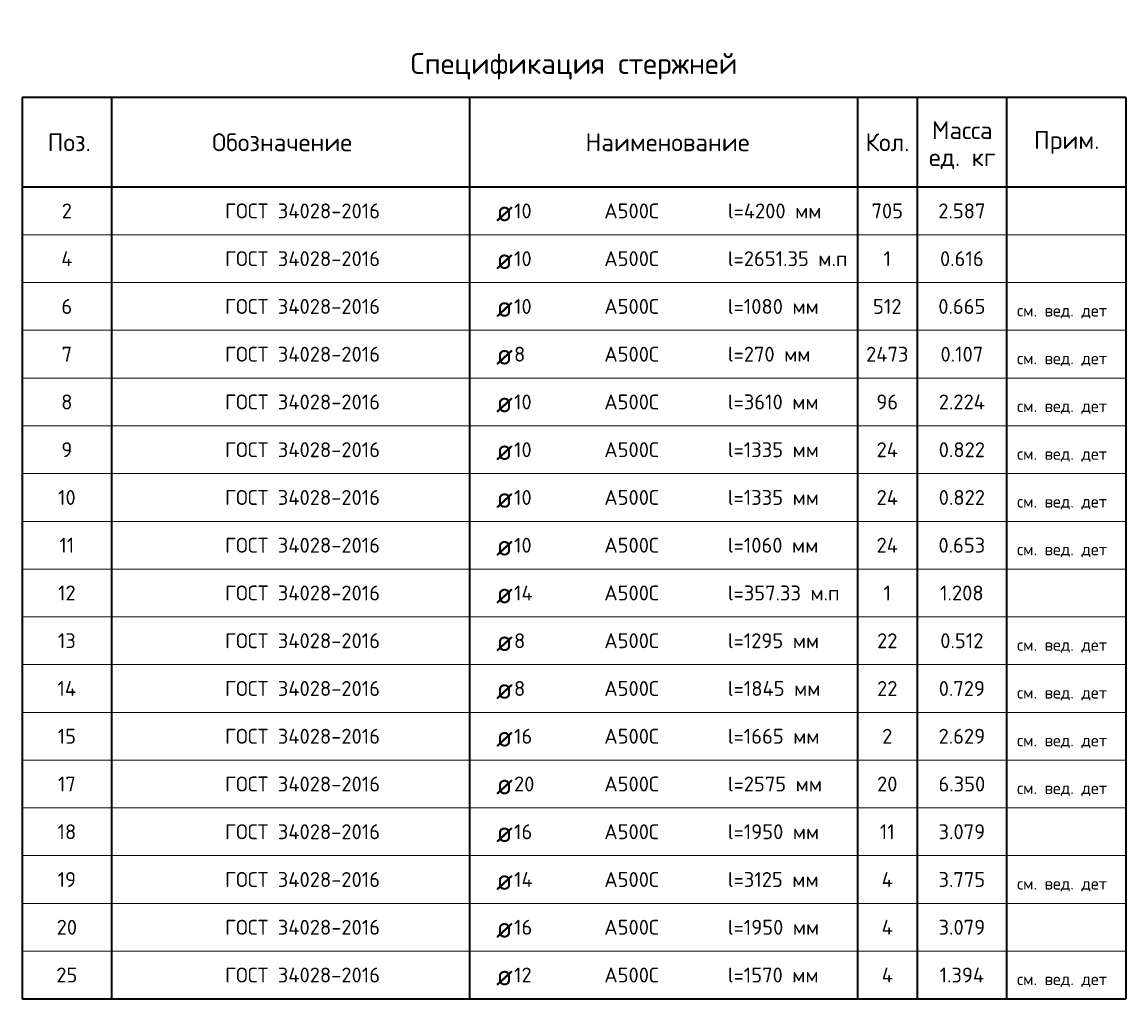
# Model space of a CAD drawing. Header units: millimetres. Extents: x 32135 to 56846, y -4259 to 14655.
# Tile 1 of 4: x 32256 to 41506, y 89 to 8271. Entities that reach past the tile are written whole.
import ezdxf

# ---------------------------------------------------------------- set-up
doc = ezdxf.new("R2010")
doc.units = ezdxf.units.MM
doc.layers.add('Standard', color=7, linetype='Continuous', lineweight=25)
doc.styles.add('ARIAL', font='ARIAL.TTF')
doc.styles.add('ISOCPEUR', font='ISOCPEUR')

msp = doc.modelspace()

# ---------------------------------------------------------------- linework, layer by layer
at = {"layer": 'Standard', "color": 7, "linetype": 'Continuous', "lineweight": 35, "transparency": 33554687}
for p, q in [((41506, 7639.3), (32256, 7639.3)), ((32256, 7639.3), (32256, 6889.3)), ((33006, 7639.3), (33006, 6889.3)), ((36006, 7639.3), (36006, 6889.3)), ((39256, 7639.3), (39256, 6889.3)), ((39756, 7639.3), (39756, 6889.3)), ((40506, 7639.3), (40506, 6889.3)), ((41506, 7639.3), (41506, 6889.3)), ((41506, 6889.3), (32256, 6889.3)), ((32256, 6889.3), (32256, 6489.3)), ((33006, 6889.3), (33006, 6489.3)), ((36006, 6889.3), (36006, 6489.3)), ((39256, 6889.3), (39256, 6489.3)), ((39756, 6889.3), (39756, 6489.3)), ((40506, 6889.3), (40506, 6489.3)), ((41506, 6889.3), (41506, 6489.3)), ((32256, 6489.3), (32256, 6089.3)), ((33006, 6489.3), (33006, 6089.3)), ((36006, 6489.3), (36006, 6089.3)), ((39256, 6489.3), (39256, 6089.3)), ((39756, 6489.3), (39756, 6089.3)), ((40506, 6489.3), (40506, 6089.3)), ((41506, 6489.3), (41506, 6089.3)), ((32256, 6089.3), (32256, 5689.3)), ((33006, 6089.3), (33006, 5689.3)), ((36006, 6089.3), (36006, 5689.3)), ((39256, 6089.3), (39256, 5689.3)), ((39756, 6089.3), (39756, 5689.3)), ((40506, 6089.3), (40506, 5689.3)), ((41506, 6089.3), (41506, 5689.3)), ((32256, 5689.3), (32256, 5289.3)), ((33006, 5689.3), (33006, 5289.3)), ((36006, 5689.3), (36006, 5289.3)), ((39256, 5689.3), (39256, 5289.3)), ((39756, 5689.3), (39756, 5289.3)), ((40506, 5689.3), (40506, 5289.3)), ((41506, 5689.3), (41506, 5289.3)), ((32256, 5289.3), (32256, 4889.3)), ((33006, 5289.3), (33006, 4889.3)), ((36006, 5289.3), (36006, 4889.3)), ((39256, 5289.3), (39256, 4889.3)), ((39756, 5289.3), (39756, 4889.3)), ((40506, 5289.3), (40506, 4889.3)), ((41506, 5289.3), (41506, 4889.3)), ((32256, 4889.3), (32256, 4489.3)), ((33006, 4889.3), (33006, 4489.3)), ((36006, 4889.3), (36006, 4489.3)), ((39256, 4889.3), (39256, 4489.3)), ((39756, 4889.3), (39756, 4489.3)), ((40506, 4889.3), (40506, 4489.3)), ((41506, 4889.3), (41506, 4489.3)), ((32256, 4489.3), (32256, 4089.3)), ((33006, 4489.3), (33006, 4089.3)), ((36006, 4489.3), (36006, 4089.3)), ((39256, 4489.3), (39256, 4089.3)), ((39756, 4489.3), (39756, 4089.3)), ((40506, 4489.3), (40506, 4089.3)), ((41506, 4489.3), (41506, 4089.3)), ((32256, 4089.3), (32256, 3689.3)), ((33006, 4089.3), (33006, 3689.3)), ((36006, 4089.3), (36006, 3689.3)), ((39256, 4089.3), (39256, 3689.3)), ((39756, 4089.3), (39756, 3689.3)), ((40506, 4089.3), (40506, 3689.3)), ((41506, 4089.3), (41506, 3689.3)), ((32256, 3689.3), (32256, 3289.3)), ((33006, 3689.3), (33006, 3289.3)), ((36006, 3689.3), (36006, 3289.3)), ((39256, 3689.3), (39256, 3289.3)), ((39756, 3689.3), (39756, 3289.3)), ((40506, 3689.3), (40506, 3289.3)), ((41506, 3689.3), (41506, 3289.3)), ((32256, 3289.3), (32256, 2889.3)), ((33006, 3289.3), (33006, 2889.3)), ((36006, 3289.3), (36006, 2889.3)), ((39256, 3289.3), (39256, 2889.3)), ((39756, 3289.3), (39756, 2889.3)), ((40506, 3289.3), (40506, 2889.3)), ((41506, 3289.3), (41506, 2889.3)), ((32256, 2889.3), (32256, 2489.3)), ((33006, 2889.3), (33006, 2489.3)), ((36006, 2889.3), (36006, 2489.3)), ((39256, 2889.3), (39256, 2489.3)), ((39756, 2889.3), (39756, 2489.3)), ((40506, 2889.3), (40506, 2489.3)), ((41506, 2889.3), (41506, 2489.3)), ((32256, 2489.3), (32256, 2089.3)), ((33006, 2489.3), (33006, 2089.3)), ((36006, 2489.3), (36006, 2089.3)), ((39256, 2489.3), (39256, 2089.3)), ((39756, 2489.3), (39756, 2089.3)), ((40506, 2489.3), (40506, 2089.3)), ((41506, 2489.3), (41506, 2089.3)), ((32256, 2089.3), (32256, 1689.3)), ((33006, 2089.3), (33006, 1689.3)), ((36006, 2089.3), (36006, 1689.3)), ((39256, 2089.3), (39256, 1689.3)), ((39756, 2089.3), (39756, 1689.3)), ((40506, 2089.3), (40506, 1689.3)), ((41506, 2089.3), (41506, 1689.3)), ((32256, 1689.3), (32256, 1289.3)), ((33006, 1689.3), (33006, 1289.3)), ((36006, 1689.3), (36006, 1289.3)), ((39256, 1689.3), (39256, 1289.3)), ((39756, 1689.3), (39756, 1289.3)), ((40506, 1689.3), (40506, 1289.3)), ((41506, 1689.3), (41506, 1289.3)), ((32256, 1289.3), (32256, 889.3)), ((33006, 1289.3), (33006, 889.3)), ((36006, 1289.3), (36006, 889.3)), ((39256, 1289.3), (39256, 889.3)), ((39756, 1289.3), (39756, 889.3)), ((40506, 1289.3), (40506, 889.3)), ((41506, 1289.3), (41506, 889.3)), ((32256, 889.3), (32256, 489.3)), ((33006, 889.3), (33006, 489.3)), ((36006, 889.3), (36006, 489.3)), ((39256, 889.3), (39256, 489.3)), ((39756, 889.3), (39756, 489.3)), ((40506, 889.3), (40506, 489.3)), ((41506, 889.3), (41506, 489.3)), ((32256, 489.3), (32256, 89.3)), ((33006, 489.3), (33006, 89.3)), ((36006, 489.3), (36006, 89.3)), ((39256, 489.3), (39256, 89.3)), ((39756, 489.3), (39756, 89.3)), ((40506, 489.3), (40506, 89.3)), ((41506, 489.3), (41506, 89.3)), ((32256, 89.3), (41506, 89.3))]:
    msp.add_line(p, q, dxfattribs=at)
at = {"layer": 'Standard', "color": 7, "linetype": 'Continuous', "lineweight": 13, "transparency": 33554687}
for p, q in [((41506, 6489.3), (32256, 6489.3)), ((41506, 6089.3), (32256, 6089.3)), ((41506, 5689.3), (32256, 5689.3)), ((41506, 5289.3), (32256, 5289.3)), ((41506, 4889.3), (32256, 4889.3)), ((41506, 4489.3), (32256, 4489.3)), ((41506, 4089.3), (32256, 4089.3)), ((41506, 3689.3), (32256, 3689.3)), ((41506, 3289.3), (32256, 3289.3)), ((41506, 2889.3), (32256, 2889.3)), ((41506, 2489.3), (32256, 2489.3)), ((41506, 2089.3), (32256, 2089.3)), ((41506, 1689.3), (32256, 1689.3)), ((41506, 1289.3), (32256, 1289.3)), ((41506, 889.3), (32256, 889.3)), ((41506, 489.3), (32256, 489.3)), ((41506, 89.3), (32256, 89.3))]:
    msp.add_line(p, q, dxfattribs=at)

# ---------------------------------------------------------------- texts
at = {"layer": 'Standard', "color": 7, "linetype": 'Continuous', "lineweight": 35, "transparency": 33554687, "style": 'ISOCPEUR'}
for s, insert, char_height, width, attachment_point in [('\\A1;{\\fISOCPEUR|i0|b0;\\H175.000000;\\W1.000000;\\C7;Спецификация стержней}\\P', (36881, 7789.3), 87.5, 2781.378, 8), ('\\A1;{\\fISOCPEUR|i0|b0;\\H150.000000;\\W1.000000;\\C7;Поз.}\\P', (32651.2, 7264.3), 75, 436.84, 5), ('\\A1;{\\fISOCPEUR|i0|b0;\\H150.000000;\\W1.000000;\\C7;Обозначение}\\P', (34434.8, 7264.3), 75, 1250.637, 5), ('\\A1;{\\fISOCPEUR|i0|b0;\\H150.000000;\\W1.000000;\\C7;Наименование}\\P', (37664.6, 7264.3), 75, 1393.333, 5), ('\\A1;{\\fISOCPEUR|i0|b0;\\H150.000000;\\W1.000000;\\C7;Кол.}\\P', (39507.6, 7264.3), 75, 444.444, 5), ('\\A1;{\\fISOCPEUR|i0|b0;\\H150.000000;\\W1.000000;\\C7;Прим.}\\P', (41009.4, 7262.8), 75, 565.714, 5), ('\\A1;{\\fISOCPEUR|i0|b0;\\H125.000000;\\W1.000000;\\C7;ГОСТ 34028-2016}\\P', (33956, 6689.3), 62.5, 1372.706, 4), ('\\A1;{\\fISOCPEUR|i0|b0;\\H125.000000;\\W1.000000;\\C7;2}\\P', (32631, 6689.3), 62.5, 136.111, 5), ('\\A1;{\\fISOCPEUR|i0|b0;\\H125.000000;\\W1.000000;\\C7;10}\\P', (36378.1, 6689.3), 62.5, 196.875, 4), ('\\A1;{\\fISOCPEUR|i0|b0;\\H125.000000;\\W1.000000;\\C7;А500С}\\P', (37134.4, 6689.3), 62.5, 521.795, 4), ('\\A1;{\\fISOCPEUR|i0|b0;\\H125.000000;\\W1.000000;\\C7;l=4200 мм}\\P', (38169.7, 6689.3), 62.5, 835.547, 4), ('\\A1;{\\fISOCPEUR|i0|b0;\\H125.000000;\\W1.000000;\\C7;705}\\P', (39506, 6689.3), 62.5, 319.565, 5), ('\\A1;{\\fISOCPEUR|i0|b0;\\H125.000000;\\W1.000000;\\C7;2.587}\\P', (40131, 6689.3), 62.5, 446.212, 5), ('\\A1;{\\fISOCPEUR|i0|b0;\\H175.000000;\\W1.000000;\\C7;ø}\\P', (36228.7, 6689.3), 87.5, 229.091, 4), ('\\A1;{\\fISOCPEUR|i0|b0;\\H125.000000;\\W1.000000;\\C7;ГОСТ 34028-2016}\\P', (33956, 6289.3), 62.5, 1372.706, 4), ('\\A1;{\\fISOCPEUR|i0|b0;\\H125.000000;\\W1.000000;\\C7;l=2651.35 м.п}\\P', (38169.7, 6289.3), 62.5, 1034.451, 4), ('\\A1;{\\fISOCPEUR|i0|b0;\\H125.000000;\\W1.000000;\\C7;4}\\P', (32631, 6289.3), 62.5, 150, 5), ('\\A1;{\\fISOCPEUR|i0|b0;\\H175.000000;\\W1.000000;\\C7;ø}\\P', (36228.7, 6289.3), 87.5, 229.091, 4), ('\\A1;{\\fISOCPEUR|i0|b0;\\H125.000000;\\W1.000000;\\C7;10}\\P', (36378.1, 6289.3), 62.5, 196.875, 4), ('\\A1;{\\fISOCPEUR|i0|b0;\\H125.000000;\\W1.000000;\\C7;А500С}\\P', (37134.4, 6289.3), 62.5, 521.795, 4), ('\\A1;{\\fISOCPEUR|i0|b0;\\H125.000000;\\W1.000000;\\C7;1}\\P', (39506, 6289.3), 62.5, 97.222, 5), ('\\A1;{\\fISOCPEUR|i0|b0;\\H125.000000;\\W1.000000;\\C7;0.616}\\P', (40131, 6289.3), 62.5, 417.424, 5), ('\\A1;{\\fISOCPEUR|i0|b0;\\H125.000000;\\W1.000000;\\C7;ГОСТ 34028-2016}\\P', (33956, 5889.3), 62.5, 1372.706, 4), ('\\A1;{\\fISOCPEUR|i0|b0;\\H125.000000;\\W1.000000;\\C7;l=1080 мм}\\P', (38169.7, 5889.3), 62.5, 796.032, 4), ('\\A1;{\\fISOCPEUR|i0|b0;\\H125.000000;\\W1.000000;\\C7;6}\\P', (32631, 5889.3), 62.5, 136.111, 5), ('\\A1;{\\fISOCPEUR|i0|b0;\\H175.000000;\\W1.000000;\\C7;ø}\\P', (36228.7, 5889.3), 87.5, 229.091, 4), ('\\A1;{\\fISOCPEUR|i0|b0;\\H125.000000;\\W1.000000;\\C7;10}\\P', (36378.1, 5889.3), 62.5, 196.875, 4), ('\\A1;{\\fISOCPEUR|i0|b0;\\H125.000000;\\W1.000000;\\C7;А500С}\\P', (37134.4, 5889.3), 62.5, 521.795, 4), ('\\A1;{\\fISOCPEUR|i0|b0;\\H125.000000;\\W1.000000;\\C7;512}\\P', (39506, 5889.3), 62.5, 289.13, 5), ('\\A1;{\\fISOCPEUR|i0|b0;\\H125.000000;\\W1.000000;\\C7;0.665}\\P', (40131, 5889.3), 62.5, 446.212, 5), ('\\A1;{\\fISOCPEUR|i0|b0;\\H125.000000;\\W1.000000;\\C7;ГОСТ 34028-2016}\\P', (33956, 5489.3), 62.5, 1372.706, 4), ('\\A1;{\\fISOCPEUR|i0|b0;\\H125.000000;\\W1.000000;\\C7;7}\\P', (32631, 5489.3), 62.5, 136.111, 5), ('\\A1;{\\fISOCPEUR|i0|b0;\\H125.000000;\\W1.000000;\\C7;8}\\P', (36378.1, 5489.3), 62.5, 136.111, 4), ('\\A1;{\\fISOCPEUR|i0|b0;\\H125.000000;\\W1.000000;\\C7;А500С}\\P', (37134.4, 5489.3), 62.5, 521.795, 4), ('\\A1;{\\fISOCPEUR|i0|b0;\\H125.000000;\\W1.000000;\\C7;l=270 мм}\\P', (38169.7, 5489.3), 62.5, 735.268, 4), ('\\A1;{\\fISOCPEUR|i0|b0;\\H125.000000;\\W1.000000;\\C7;2473}\\P', (39506, 5489.3), 62.5, 420.968, 5), ('\\A1;{\\fISOCPEUR|i0|b0;\\H125.000000;\\W1.000000;\\C7;0.107}\\P', (40131, 5489.3), 62.5, 417.424, 5), ('\\A1;{\\fISOCPEUR|i0|b0;\\H175.000000;\\W1.000000;\\C7;ø}\\P', (36228.7, 5489.3), 87.5, 229.091, 4), ('\\A1;{\\fISOCPEUR|i0|b0;\\H125.000000;\\W1.000000;\\C7;ГОСТ 34028-2016}\\P', (33956, 5089.3), 62.5, 1372.706, 4), ('\\A1;{\\fISOCPEUR|i0|b0;\\H125.000000;\\W1.000000;\\C7;l=3610 мм}\\P', (38169.7, 5089.3), 62.5, 796.032, 4), ('\\A1;{\\fISOCPEUR|i0|b0;\\H125.000000;\\W1.000000;\\C7;8}\\P', (32631, 5089.3), 62.5, 136.111, 5), ('\\A1;{\\fISOCPEUR|i0|b0;\\H175.000000;\\W1.000000;\\C7;ø}\\P', (36228.7, 5089.3), 87.5, 229.091, 4), ('\\A1;{\\fISOCPEUR|i0|b0;\\H125.000000;\\W1.000000;\\C7;10}\\P', (36378.1, 5089.3), 62.5, 196.875, 4), ('\\A1;{\\fISOCPEUR|i0|b0;\\H125.000000;\\W1.000000;\\C7;А500С}\\P', (37134.4, 5089.3), 62.5, 521.795, 4), ('\\A1;{\\fISOCPEUR|i0|b0;\\H125.000000;\\W1.000000;\\C7;96}\\P', (39506, 5089.3), 62.5, 229.688, 5), ('\\A1;{\\fISOCPEUR|i0|b0;\\H125.000000;\\W1.000000;\\C7;2.224}\\P', (40131, 5089.3), 62.5, 458.824, 5), ('\\A1;{\\fISOCPEUR|i0|b0;\\H125.000000;\\W1.000000;\\C7;ГОСТ 34028-2016}\\P', (33956, 4689.3), 62.5, 1372.706, 4), ('\\A1;{\\fISOCPEUR|i0|b0;\\H125.000000;\\W1.000000;\\C7;l=1335 мм}\\P', (38169.7, 4689.3), 62.5, 796.032, 4), ('\\A1;{\\fISOCPEUR|i0|b0;\\H125.000000;\\W1.000000;\\C7;9}\\P', (32631, 4689.3), 62.5, 136.111, 5), ('\\A1;{\\fISOCPEUR|i0|b0;\\H175.000000;\\W1.000000;\\C7;ø}\\P', (36228.7, 4689.3), 87.5, 229.091, 4), ('\\A1;{\\fISOCPEUR|i0|b0;\\H125.000000;\\W1.000000;\\C7;10}\\P', (36378.1, 4689.3), 62.5, 196.875, 4), ('\\A1;{\\fISOCPEUR|i0|b0;\\H125.000000;\\W1.000000;\\C7;А500С}\\P', (37134.4, 4689.3), 62.5, 521.795, 4), ('\\A1;{\\fISOCPEUR|i0|b0;\\H125.000000;\\W1.000000;\\C7;24}\\P', (39506, 4689.3), 62.5, 242.647, 5), ('\\A1;{\\fISOCPEUR|i0|b0;\\H125.000000;\\W1.000000;\\C7;0.822}\\P', (40131, 4689.3), 62.5, 446.212, 5), ('\\A1;{\\fISOCPEUR|i0|b0;\\H125.000000;\\W1.000000;\\C7;ГОСТ 34028-2016}\\P', (33956, 4289.3), 62.5, 1372.706, 4), ('\\A1;{\\fISOCPEUR|i0|b0;\\H125.000000;\\W1.000000;\\C7;l=1335 мм}\\P', (38169.7, 4289.3), 62.5, 796.032, 4), ('\\A1;{\\fISOCPEUR|i0|b0;\\H125.000000;\\W1.000000;\\C7;10}\\P', (32631, 4289.3), 62.5, 196.875, 5), ('\\A1;{\\fISOCPEUR|i0|b0;\\H125.000000;\\W1.000000;\\C7;10}\\P', (36378.1, 4289.3), 62.5, 196.875, 4), ('\\A1;{\\fISOCPEUR|i0|b0;\\H125.000000;\\W1.000000;\\C7;А500С}\\P', (37134.4, 4289.3), 62.5, 521.795, 4), ('\\A1;{\\fISOCPEUR|i0|b0;\\H125.000000;\\W1.000000;\\C7;24}\\P', (39506, 4289.3), 62.5, 242.647, 5), ('\\A1;{\\fISOCPEUR|i0|b0;\\H125.000000;\\W1.000000;\\C7;0.822}\\P', (40131, 4289.3), 62.5, 446.212, 5), ('\\A1;{\\fISOCPEUR|i0|b0;\\H175.000000;\\W1.000000;\\C7;ø}\\P', (36228.7, 4289.3), 87.5, 229.091, 4), ('\\A1;{\\fISOCPEUR|i0|b0;\\H125.000000;\\W1.000000;\\C7;ГОСТ 34028-2016}\\P', (33956, 3889.3), 62.5, 1372.706, 4), ('\\A1;{\\fISOCPEUR|i0|b0;\\H125.000000;\\W1.000000;\\C7;l=1060 мм}\\P', (38169.7, 3889.3), 62.5, 796.032, 4), ('\\A1;{\\fISOCPEUR|i0|b0;\\H125.000000;\\W1.000000;\\C7;11}\\P', (32631, 3889.3), 62.5, 164.062, 5), ('\\A1;{\\fISOCPEUR|i0|b0;\\H175.000000;\\W1.000000;\\C7;ø}\\P', (36228.7, 3889.3), 87.5, 229.091, 4), ('\\A1;{\\fISOCPEUR|i0|b0;\\H125.000000;\\W1.000000;\\C7;10}\\P', (36378.1, 3889.3), 62.5, 196.875, 4), ('\\A1;{\\fISOCPEUR|i0|b0;\\H125.000000;\\W1.000000;\\C7;А500С}\\P', (37134.4, 3889.3), 62.5, 521.795, 4), ('\\A1;{\\fISOCPEUR|i0|b0;\\H125.000000;\\W1.000000;\\C7;24}\\P', (39506, 3889.3), 62.5, 242.647, 5), ('\\A1;{\\fISOCPEUR|i0|b0;\\H125.000000;\\W1.000000;\\C7;0.653}\\P', (40131, 3889.3), 62.5, 446.212, 5), ('\\A1;{\\fISOCPEUR|i0|b0;\\H125.000000;\\W1.000000;\\C7;ГОСТ 34028-2016}\\P', (33956, 3489.3), 62.5, 1372.706, 4), ('\\A1;{\\fISOCPEUR|i0|b0;\\H125.000000;\\W1.000000;\\C7;l=357.33 м.п}\\P', (38169.7, 3489.3), 62.5, 973.333, 4), ('\\A1;{\\fISOCPEUR|i0|b0;\\H125.000000;\\W1.000000;\\C7;12}\\P', (32631, 3489.3), 62.5, 196.875, 5), ('\\A1;{\\fISOCPEUR|i0|b0;\\H175.000000;\\W1.000000;\\C7;ø}\\P', (36228.7, 3489.3), 87.5, 229.091, 4), ('\\A1;{\\fISOCPEUR|i0|b0;\\H125.000000;\\W1.000000;\\C7;14}\\P', (36378.1, 3489.3), 62.5, 210.294, 4), ('\\A1;{\\fISOCPEUR|i0|b0;\\H125.000000;\\W1.000000;\\C7;А500С}\\P', (37134.4, 3489.3), 62.5, 521.795, 4), ('\\A1;{\\fISOCPEUR|i0|b0;\\H125.000000;\\W1.000000;\\C7;1}\\P', (39506, 3489.3), 62.5, 97.222, 5), ('\\A1;{\\fISOCPEUR|i0|b0;\\H125.000000;\\W1.000000;\\C7;1.208}\\P', (40131, 3489.3), 62.5, 417.424, 5), ('\\A1;{\\fISOCPEUR|i0|b0;\\H125.000000;\\W1.000000;\\C7;ГОСТ 34028-2016}\\P', (33956, 3089.3), 62.5, 1372.706, 4), ('\\A1;{\\fISOCPEUR|i0|b0;\\H125.000000;\\W1.000000;\\C7;l=1295 мм}\\P', (38169.7, 3089.3), 62.5, 796.032, 4), ('\\A1;{\\fISOCPEUR|i0|b0;\\H125.000000;\\W1.000000;\\C7;13}\\P', (32631, 3089.3), 62.5, 196.875, 5), ('\\A1;{\\fISOCPEUR|i0|b0;\\H125.000000;\\W1.000000;\\C7;8}\\P', (36378.1, 3089.3), 62.5, 136.111, 4), ('\\A1;{\\fISOCPEUR|i0|b0;\\H125.000000;\\W1.000000;\\C7;А500С}\\P', (37134.4, 3089.3), 62.5, 521.795, 4), ('\\A1;{\\fISOCPEUR|i0|b0;\\H125.000000;\\W1.000000;\\C7;22}\\P', (39506, 3089.3), 62.5, 229.688, 5), ('\\A1;{\\fISOCPEUR|i0|b0;\\H125.000000;\\W1.000000;\\C7;0.512}\\P', (40131, 3089.3), 62.5, 417.424, 5), ('\\A1;{\\fISOCPEUR|i0|b0;\\H175.000000;\\W1.000000;\\C7;ø}\\P', (36228.7, 3089.3), 87.5, 229.091, 4), ('\\A1;{\\fISOCPEUR|i0|b0;\\H125.000000;\\W1.000000;\\C7;ГОСТ 34028-2016}\\P', (33956, 2689.3), 62.5, 1372.706, 4), ('\\A1;{\\fISOCPEUR|i0|b0;\\H125.000000;\\W1.000000;\\C7;14}\\P', (32631, 2689.3), 62.5, 210.294, 5), ('\\A1;{\\fISOCPEUR|i0|b0;\\H175.000000;\\W1.000000;\\C7;ø}\\P', (36228.7, 2689.3), 87.5, 229.091, 4), ('\\A1;{\\fISOCPEUR|i0|b0;\\H125.000000;\\W1.000000;\\C7;8}\\P', (36378.1, 2689.3), 62.5, 136.111, 4), ('\\A1;{\\fISOCPEUR|i0|b0;\\H125.000000;\\W1.000000;\\C7;А500С}\\P', (37134.4, 2689.3), 62.5, 521.795, 4), ('\\A1;{\\fISOCPEUR|i0|b0;\\H125.000000;\\W1.000000;\\C7;l=1845 мм}\\P', (38169.7, 2689.3), 62.5, 808.594, 4), ('\\A1;{\\fISOCPEUR|i0|b0;\\H125.000000;\\W1.000000;\\C7;22}\\P', (39506, 2689.3), 62.5, 229.688, 5), ('\\A1;{\\fISOCPEUR|i0|b0;\\H125.000000;\\W1.000000;\\C7;0.729}\\P', (40131, 2689.3), 62.5, 446.212, 5), ('\\A1;{\\fISOCPEUR|i0|b0;\\H125.000000;\\W1.000000;\\C7;ГОСТ 34028-2016}\\P', (33956, 2289.3), 62.5, 1372.706, 4), ('\\A1;{\\fISOCPEUR|i0|b0;\\H125.000000;\\W1.000000;\\C7;l=1665 мм}\\P', (38169.7, 2289.3), 62.5, 796.032, 4), ('\\A1;{\\fISOCPEUR|i0|b0;\\H125.000000;\\W1.000000;\\C7;15}\\P', (32631, 2289.3), 62.5, 196.875, 5), ('\\A1;{\\fISOCPEUR|i0|b0;\\H175.000000;\\W1.000000;\\C7;ø}\\P', (36228.7, 2289.3), 87.5, 229.091, 4), ('\\A1;{\\fISOCPEUR|i0|b0;\\H125.000000;\\W1.000000;\\C7;16}\\P', (36378.1, 2289.3), 62.5, 196.875, 4), ('\\A1;{\\fISOCPEUR|i0|b0;\\H125.000000;\\W1.000000;\\C7;А500С}\\P', (37134.4, 2289.3), 62.5, 521.795, 4), ('\\A1;{\\fISOCPEUR|i0|b0;\\H125.000000;\\W1.000000;\\C7;2}\\P', (39506, 2289.3), 62.5, 136.111, 5), ('\\A1;{\\fISOCPEUR|i0|b0;\\H125.000000;\\W1.000000;\\C7;2.629}\\P', (40131, 2289.3), 62.5, 446.212, 5), ('\\A1;{\\fISOCPEUR|i0|b0;\\H125.000000;\\W1.000000;\\C7;ГОСТ 34028-2016}\\P', (33956, 1889.3), 62.5, 1372.706, 4), ('\\A1;{\\fISOCPEUR|i0|b0;\\H125.000000;\\W1.000000;\\C7;17}\\P', (32631, 1889.3), 62.5, 196.875, 5), ('\\A1;{\\fISOCPEUR|i0|b0;\\H125.000000;\\W1.000000;\\C7;20}\\P', (36378.1, 1889.3), 62.5, 229.688, 4), ('\\A1;{\\fISOCPEUR|i0|b0;\\H125.000000;\\W1.000000;\\C7;А500С}\\P', (37134.4, 1889.3), 62.5, 521.795, 4), ('\\A1;{\\fISOCPEUR|i0|b0;\\H125.000000;\\W1.000000;\\C7;l=2575 мм}\\P', (38169.7, 1889.3), 62.5, 823.016, 4), ('\\A1;{\\fISOCPEUR|i0|b0;\\H125.000000;\\W1.000000;\\C7;20}\\P', (39506, 1889.3), 62.5, 229.688, 5), ('\\A1;{\\fISOCPEUR|i0|b0;\\H125.000000;\\W1.000000;\\C7;6.350}\\P', (40131, 1889.3), 62.5, 446.212, 5), ('\\A1;{\\fISOCPEUR|i0|b0;\\H175.000000;\\W1.000000;\\C7;ø}\\P', (36228.7, 1889.3), 87.5, 229.091, 4), ('\\A1;{\\fISOCPEUR|i0|b0;\\H125.000000;\\W1.000000;\\C7;l=1950 мм}\\P', (38169.7, 1489.3), 62.5, 796.032, 4), ('\\A1;{\\fISOCPEUR|i0|b0;\\H125.000000;\\W1.000000;\\C7;ГОСТ 34028-2016}\\P', (33956, 1489.3), 62.5, 1372.706, 4), ('\\A1;{\\fISOCPEUR|i0|b0;\\H125.000000;\\W1.000000;\\C7;18}\\P', (32631, 1489.3), 62.5, 196.875, 5), ('\\A1;{\\fISOCPEUR|i0|b0;\\H175.000000;\\W1.000000;\\C7;ø}\\P', (36228.7, 1489.3), 87.5, 229.091, 4), ('\\A1;{\\fISOCPEUR|i0|b0;\\H125.000000;\\W1.000000;\\C7;16}\\P', (36378.1, 1489.3), 62.5, 196.875, 4), ('\\A1;{\\fISOCPEUR|i0|b0;\\H125.000000;\\W1.000000;\\C7;А500С}\\P', (37134.4, 1489.3), 62.5, 521.795, 4), ('\\A1;{\\fISOCPEUR|i0|b0;\\H125.000000;\\W1.000000;\\C7;11}\\P', (39506, 1489.3), 62.5, 164.062, 5), ('\\A1;{\\fISOCPEUR|i0|b0;\\H125.000000;\\W1.000000;\\C7;3.079}\\P', (40131, 1489.3), 62.5, 446.212, 5), ('\\A1;{\\fISOCPEUR|i0|b0;\\H125.000000;\\W1.000000;\\C7;ГОСТ 34028-2016}\\P', (33956, 1089.3), 62.5, 1372.706, 4), ('\\A1;{\\fISOCPEUR|i0|b0;\\H125.000000;\\W1.000000;\\C7;l=3125 мм}\\P', (38169.7, 1089.3), 62.5, 796.032, 4), ('\\A1;{\\fISOCPEUR|i0|b0;\\H125.000000;\\W1.000000;\\C7;19}\\P', (32631, 1089.3), 62.5, 196.875, 5), ('\\A1;{\\fISOCPEUR|i0|b0;\\H175.000000;\\W1.000000;\\C7;ø}\\P', (36228.7, 1089.3), 87.5, 229.091, 4), ('\\A1;{\\fISOCPEUR|i0|b0;\\H125.000000;\\W1.000000;\\C7;14}\\P', (36378.1, 1089.3), 62.5, 210.294, 4), ('\\A1;{\\fISOCPEUR|i0|b0;\\H125.000000;\\W1.000000;\\C7;А500С}\\P', (37134.4, 1089.3), 62.5, 521.795, 4), ('\\A1;{\\fISOCPEUR|i0|b0;\\H125.000000;\\W1.000000;\\C7;4}\\P', (39506, 1089.3), 62.5, 150, 5), ('\\A1;{\\fISOCPEUR|i0|b0;\\H125.000000;\\W1.000000;\\C7;3.775}\\P', (40131, 1089.3), 62.5, 446.212, 5), ('\\A1;{\\fISOCPEUR|i0|b0;\\H125.000000;\\W1.000000;\\C7;ГОСТ 34028-2016}\\P', (33956, 689.3), 62.5, 1372.706, 4), ('\\A1;{\\fISOCPEUR|i0|b0;\\H125.000000;\\W1.000000;\\C7;l=1950 мм}\\P', (38169.7, 689.3), 62.5, 796.032, 4), ('\\A1;{\\fISOCPEUR|i0|b0;\\H125.000000;\\W1.000000;\\C7;20}\\P', (32631, 689.3), 62.5, 229.688, 5), ('\\A1;{\\fISOCPEUR|i0|b0;\\H125.000000;\\W1.000000;\\C7;16}\\P', (36378.1, 689.3), 62.5, 196.875, 4), ('\\A1;{\\fISOCPEUR|i0|b0;\\H125.000000;\\W1.000000;\\C7;А500С}\\P', (37134.4, 689.3), 62.5, 521.795, 4), ('\\A1;{\\fISOCPEUR|i0|b0;\\H125.000000;\\W1.000000;\\C7;4}\\P', (39506, 689.3), 62.5, 150, 5), ('\\A1;{\\fISOCPEUR|i0|b0;\\H125.000000;\\W1.000000;\\C7;3.079}\\P', (40131, 689.3), 62.5, 446.212, 5), ('\\A1;{\\fISOCPEUR|i0|b0;\\H175.000000;\\W1.000000;\\C7;ø}\\P', (36228.7, 689.3), 87.5, 229.091, 4), ('\\A1;{\\fISOCPEUR|i0|b0;\\H125.000000;\\W1.000000;\\C7;l=1570 мм}\\P', (38169.7, 289.3), 62.5, 796.032, 4), ('\\A1;{\\fISOCPEUR|i0|b0;\\H125.000000;\\W1.000000;\\C7;ГОСТ 34028-2016}\\P', (33956, 289.3), 62.5, 1372.706, 4), ('\\A1;{\\fISOCPEUR|i0|b0;\\H125.000000;\\W1.000000;\\C7;25}\\P', (32631, 289.3), 62.5, 229.688, 5), ('\\A1;{\\fISOCPEUR|i0|b0;\\H175.000000;\\W1.000000;\\C7;ø}\\P', (36228.7, 289.3), 87.5, 229.091, 4), ('\\A1;{\\fISOCPEUR|i0|b0;\\H125.000000;\\W1.000000;\\C7;12}\\P', (36378.1, 289.3), 62.5, 196.875, 4), ('\\A1;{\\fISOCPEUR|i0|b0;\\H125.000000;\\W1.000000;\\C7;А500С}\\P', (37134.4, 289.3), 62.5, 521.795, 4), ('\\A1;{\\fISOCPEUR|i0|b0;\\H125.000000;\\W1.000000;\\C7;4}\\P', (39506, 289.3), 62.5, 150, 5), ('\\A1;{\\fISOCPEUR|i0|b0;\\H125.000000;\\W1.000000;\\C7;1.394}\\P', (40131, 289.3), 62.5, 430.147, 5)]:
    msp.add_mtext(s, dxfattribs=dict(at, insert=insert, char_height=char_height, width=width, attachment_point=attachment_point))
at = {"layer": 'Standard', "color": 7, "linetype": 'Continuous', "lineweight": 35, "transparency": 33554687, "insert": (40134.3, 7440.4), "char_height": 150, "width": 622.256, "attachment_point": 2, "line_spacing_factor": 0.903614, "style": 'ARIAL'}
msp.add_mtext('\\A1;{\\fISOCPEUR|i0|b0;\\H150.000000;\\W1.000000;\\C7;Масса}\\P{\\fISOCPEUR|i0|b0;\\H150.000000;\\W1.000000;\\C7;ед. кг}\\P', dxfattribs=at)
at = {"layer": 'Standard', "color": 7, "linetype": 'Continuous', "lineweight": 13, "transparency": 33554687, "char_height": 50, "attachment_point": 7}
for s, insert, width, style in [('}\\P', (40593.9, 6589), 34.963, 'ARIAL'), ('}\\P', (40593.9, 6189), 34.963, 'ARIAL'), ('\\A1;{\\fISOCPEUR|i0|b0;\\H100.000000;\\W1.000000;\\C7;см. вед. дет}\\P', (40593.9, 5789), 808.718, 'ISOCPEUR'), ('\\A1;{\\fISOCPEUR|i0|b0;\\H100.000000;\\W1.000000;\\C7;см. вед. дет}\\P', (40593.9, 5389), 808.718, 'ISOCPEUR'), ('\\A1;{\\fISOCPEUR|i0|b0;\\H100.000000;\\W1.000000;\\C7;см. вед. дет}\\P', (40593.9, 4989), 808.718, 'ISOCPEUR'), ('\\A1;{\\fISOCPEUR|i0|b0;\\H100.000000;\\W1.000000;\\C7;см. вед. дет}\\P', (40593.9, 4589), 808.718, 'ISOCPEUR'), ('\\A1;{\\fISOCPEUR|i0|b0;\\H100.000000;\\W1.000000;\\C7;см. вед. дет}\\P', (40593.9, 4189), 808.718, 'ISOCPEUR'), ('\\A1;{\\fISOCPEUR|i0|b0;\\H100.000000;\\W1.000000;\\C7;см. вед. дет}\\P', (40593.9, 3789), 808.718, 'ISOCPEUR'), ('}\\P', (40593.9, 3389), 34.963, 'ARIAL'), ('\\A1;{\\fISOCPEUR|i0|b0;\\H100.000000;\\W1.000000;\\C7;см. вед. дет}\\P', (40593.9, 2989), 808.718, 'ISOCPEUR'), ('\\A1;{\\fISOCPEUR|i0|b0;\\H100.000000;\\W1.000000;\\C7;см. вед. дет}\\P', (40593.9, 2589), 808.718, 'ISOCPEUR'), ('\\A1;{\\fISOCPEUR|i0|b0;\\H100.000000;\\W1.000000;\\C7;см. вед. дет}\\P', (40593.9, 2189), 808.718, 'ISOCPEUR'), ('\\A1;{\\fISOCPEUR|i0|b0;\\H100.000000;\\W1.000000;\\C7;см. вед. дет}\\P', (40593.9, 1789), 808.718, 'ISOCPEUR'), ('}\\P', (40593.9, 1389), 34.963, 'ARIAL'), ('\\A1;{\\fISOCPEUR|i0|b0;\\H100.000000;\\W1.000000;\\C7;см. вед. дет}\\P', (40593.9, 989), 808.718, 'ISOCPEUR'), ('}\\P', (40593.9, 589), 34.963, 'ARIAL'), ('\\A1;{\\fISOCPEUR|i0|b0;\\H100.000000;\\W1.000000;\\C7;см. вед. дет}\\P', (40593.9, 189), 808.718, 'ISOCPEUR')]:
    msp.add_mtext(s, dxfattribs=dict(at, insert=insert, width=width, style=style))

doc.saveas('drawing.dxf')
